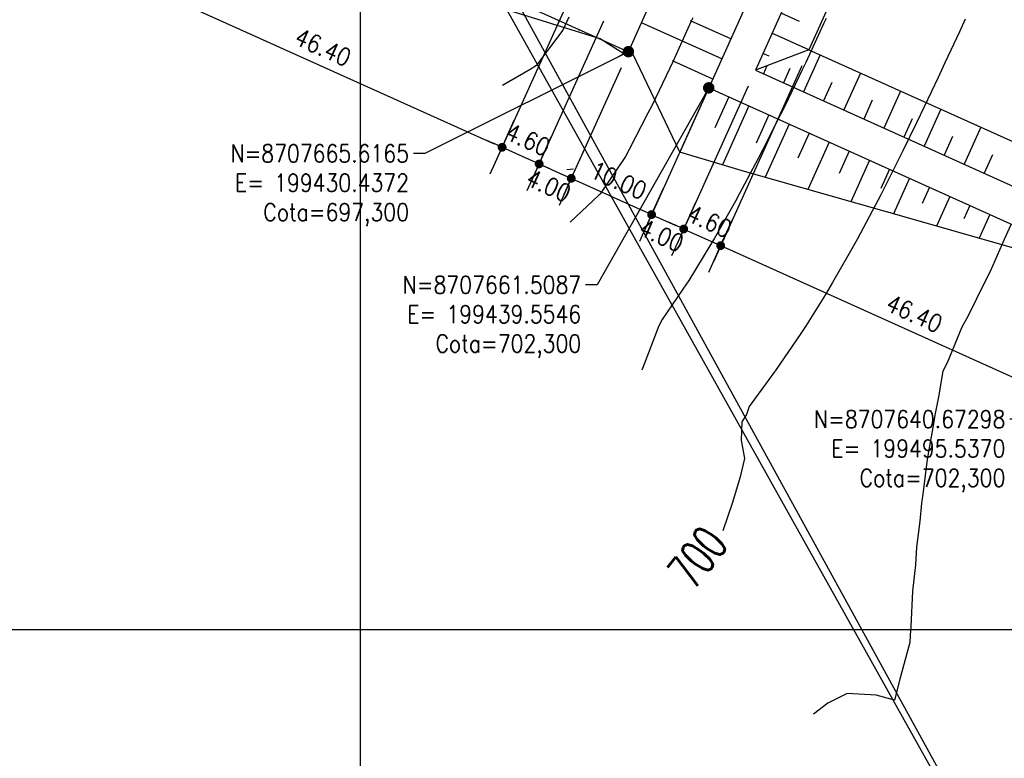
# Model space of a CAD drawing. Header units: millimetres. Extents: x 198958 to 201093, y 8706297 to 8708300.
# Tile 10 of 28: x 199361 to 199473, y 8707585 to 8707669. Entities that reach past the tile are written whole.
import ezdxf
from ezdxf.enums import TextEntityAlignment as Align

# ---------------------------------------------------------------- set-up
doc = ezdxf.new("R2010")
doc.units = ezdxf.units.MM
doc.header["$LTSCALE"] = 5
for name, color, linetype in [('$CURVAS1', 30, 'Continuous'), ('$CURVAS2', 40, 'Continuous'), ('AREA_ESPECIAL', 3, 'Continuous'), ('CERCA', 3, 'CERCA_LINE'), ('LAGOA', 3, 'Continuous'), ('MALHA', 9, 'Continuous'), ('TER-BERMA', 103, 'Continuous'), ('TER-COORDENADAS', 101, 'Continuous'), ('TER-COTAS', 101, 'Continuous'), ('TER-OFFSET', 102, 'Continuous'), ('TER-OFFSET-LINHA', 101, 'Continuous'), ('TEXTO$CURVA', 2, 'Continuous')]:
    doc.layers.add(name, color=color, linetype=linetype)
doc.styles.add('GEOSIS', font='ROMANS.SHX')
doc.styles.add('ROMANS', font='romans.shx', dxfattribs={"width": 0.85})
doc.linetypes.add('CERCA_LINE', pattern='A,0.5,-0.2,["X",Standard,S=0.1,R=0,X=-0.1,Y=-0.05],-0.25', length=0.95)
doc.dimstyles.new('COTA-500-EXTERNA', dxfattribs={"dimtxt": 2, "dimasz": 1, "dimexe": 2, "dimexo": 2, "dimgap": 1, "dimtad": 1, "dimzin": 4, "dimdsep": 46, "dimtxsty": 'ROMANS', "dimblk1": 'DOT', "dimblk2": 'DOT1', "dimsah": 1, "dimcen": 0.2, "dimdle": 1, "dimclrd": 256, "dimclre": 256, "dimclrt": 102, "dimaunit": 1, "dimadec": 4, "dimazin": 0, "dimtfac": 1, "dimtix": 1, "dimtmove": 2, "dimatfit": 3, "dimldrblk": 'DOT1', "dimfxl": 0, "dimtvp": 0.025, "dimtolj": 1, "dimtzin": 4, "dimlwd": -1, "dimlwe": -1, "dimarcsym": 0})

# ---------------------------------------------------------------- blocks, each defined once
blk = doc.blocks.new('_Dot')
at = {"color": 0, "linetype": 'ByBlock', "lineweight": -2}
blk.add_line((-0.5, 0), (-1, 0), dxfattribs=at)
at = {"color": 0, "linetype": 'ByBlock', "const_width": 0.5}
blk.add_lwpolyline([(-0.25, 0, 1), (0.25, 0, 1)], format="xyb", close=True, dxfattribs=at)
blk = doc.blocks.new('DOT1')
for q in [(0, 3.36), (0, -3.36)]:
    blk.add_line((0, 0), q)
at = {"linetype": 'ByBlock'}
blk.add_line((0, 0), (-1.2, 0), dxfattribs=at)
at = {"color": 0, "linetype": 'ByBlock', "const_width": 0.36}
blk.add_lwpolyline([(-0.18, 0, 1), (0.18, 0, 1)], format="xyb", close=True, dxfattribs=at)
blk = doc.blocks.new('*D19')
at = {"layer": 'Defpoints', "color": 0}
for p in [(199383.82, 8707696.05), (199426.13, 8707676.99), (199416.11, 8707654.76)]:
    blk.add_point(p, dxfattribs=at)
at = {"layer": 'TER-COTAS'}
for p, q in [((199383, 8707694.23), (199372.99, 8707672)), ((199425.31, 8707675.17), (199415.29, 8707652.94)), ((199374.72, 8707673.41), (199415.2, 8707655.17))]:
    blk.add_line(p, q, dxfattribs=at)
for name, p, rotation in [('_Dot', (199373.81, 8707673.82), 155.7458953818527), ('DOT1', (199416.11, 8707654.76), 335.7458953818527)]:
    blk.add_blockref(name, p, dxfattribs=dict(at, rotation=rotation))
at = {"layer": 'TER-COTAS', "color": 102, "insert": (199395.78, 8707666.11), "char_height": 2, "attachment_point": 5, "rotation": 335.7459, "style": 'ROMANS'}
blk.add_mtext('\\A1;46.40', dxfattribs=at)
blk = doc.blocks.new('*D20')
at = {"layer": 'Defpoints', "color": 0}
for p in [(199426.13, 8707676.99), (199428.43, 8707670.91), (199420.31, 8707652.87)]:
    blk.add_point(p, dxfattribs=at)
at = {"layer": 'TER-COTAS'}
for p, q in [((199425.31, 8707675.17), (199415.29, 8707652.94)), ((199427.61, 8707669.08), (199419.49, 8707651.05)), ((199415.2, 8707655.17), (199414.29, 8707655.58)), ((199416.11, 8707654.76), (199420.31, 8707652.87)), ((199421.22, 8707652.46), (199422.13, 8707652.05))]:
    blk.add_line(p, q, dxfattribs=at)
for name, p, rotation in [('DOT1', (199420.31, 8707652.87), 155.7458953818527), ('_Dot', (199416.11, 8707654.76), 335.7458953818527)]:
    blk.add_blockref(name, p, dxfattribs=dict(at, rotation=rotation))
at = {"layer": 'TER-COTAS', "color": 102, "insert": (199419.03, 8707655.64), "char_height": 2, "attachment_point": 5, "rotation": 335.7459, "style": 'ROMANS'}
blk.add_mtext('\\A1;4.60', dxfattribs=at)
blk = doc.blocks.new('*D21')
at = {"layer": 'Defpoints', "color": 0}
for p in [(199428.43, 8707670.91), (199430.44, 8707665.62), (199423.95, 8707651.23)]:
    blk.add_point(p, dxfattribs=at)
at = {"layer": 'TER-COTAS'}
for p, q in [((199427.61, 8707669.08), (199419.49, 8707651.05)), ((199429.62, 8707663.79), (199423.13, 8707649.4)), ((199421.22, 8707652.46), (199423.04, 8707651.64))]:
    blk.add_line(p, q, dxfattribs=at)
for name, p, rotation in [('DOT1', (199423.95, 8707651.23), 335.7458953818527), ('_Dot', (199420.31, 8707652.87), 155.7458953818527)]:
    blk.add_blockref(name, p, dxfattribs=dict(at, rotation=rotation))
at = {"layer": 'TER-COTAS', "color": 102, "insert": (199421.39, 8707650.42), "char_height": 2, "attachment_point": 5, "rotation": 335.7459, "style": 'ROMANS'}
blk.add_mtext('\\A1;4.00', dxfattribs=at)
blk = doc.blocks.new('*D22')
at = {"layer": 'Defpoints', "color": 0}
for p in [(199430.44, 8707665.62), (199439.55, 8707661.51), (199433.07, 8707647.12)]:
    blk.add_point(p, dxfattribs=at)
at = {"layer": 'TER-COTAS'}
for p, q in [((199429.62, 8707663.79), (199423.13, 8707649.4)), ((199438.73, 8707659.69), (199432.25, 8707645.3)), ((199424.87, 8707650.82), (199432.16, 8707647.53))]:
    blk.add_line(p, q, dxfattribs=at)
for name, p, rotation in [('_Dot', (199423.95, 8707651.23), 155.7458953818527), ('DOT1', (199433.07, 8707647.12), 335.7458953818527)]:
    blk.add_blockref(name, p, dxfattribs=dict(at, rotation=rotation))
at = {"layer": 'TER-COTAS', "color": 102, "insert": (199429.33, 8707651), "char_height": 2, "attachment_point": 5, "rotation": 335.7459, "style": 'ROMANS'}
blk.add_mtext('\\A1;10.00', dxfattribs=at)
blk = doc.blocks.new('*D23')
at = {"layer": 'Defpoints', "color": 0}
for p in [(199444.84, 8707663.51), (199439.55, 8707661.51), (199436.72, 8707645.48)]:
    blk.add_point(p, dxfattribs=at)
at = {"layer": 'TER-COTAS'}
for p, q in [((199444.02, 8707661.69), (199435.9, 8707643.65)), ((199438.73, 8707659.69), (199432.25, 8707645.3)), ((199433.98, 8707646.71), (199435.81, 8707645.89))]:
    blk.add_line(p, q, dxfattribs=at)
for name, p, rotation in [('DOT1', (199436.72, 8707645.48), 335.7458953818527), ('_Dot', (199433.07, 8707647.12), 155.7458953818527)]:
    blk.add_blockref(name, p, dxfattribs=dict(at, rotation=rotation))
at = {"layer": 'TER-COTAS', "color": 102, "insert": (199434.2, 8707644.75), "char_height": 2, "attachment_point": 5, "rotation": 335.7459, "style": 'ROMANS'}
blk.add_mtext('\\A1;4.00', dxfattribs=at)
blk = doc.blocks.new('*D24')
at = {"layer": 'Defpoints', "color": 0}
for p in [(199450.93, 8707665.82), (199444.84, 8707663.51), (199440.91, 8707643.59)]:
    blk.add_point(p, dxfattribs=at)
at = {"layer": 'TER-COTAS'}
for p, q in [((199450.11, 8707663.99), (199440.09, 8707641.76)), ((199444.02, 8707661.69), (199435.9, 8707643.65)), ((199435.81, 8707645.89), (199434.9, 8707646.3)), ((199436.72, 8707645.48), (199440.91, 8707643.59)), ((199441.82, 8707643.18), (199442.74, 8707642.77))]:
    blk.add_line(p, q, dxfattribs=at)
for name, p, rotation in [('DOT1', (199440.91, 8707643.59), 155.7458953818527), ('_Dot', (199436.72, 8707645.48), 335.7458953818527)]:
    blk.add_blockref(name, p, dxfattribs=dict(at, rotation=rotation))
at = {"layer": 'TER-COTAS', "color": 102, "insert": (199439.64, 8707646.36), "char_height": 2, "attachment_point": 5, "rotation": 335.7459, "style": 'ROMANS'}
blk.add_mtext('\\A1;4.60', dxfattribs=at)
blk = doc.blocks.new('*D25')
at = {"layer": 'Defpoints', "color": 0}
for p in [(199450.93, 8707665.82), (199493.23, 8707646.76), (199483.22, 8707624.53)]:
    blk.add_point(p, dxfattribs=at)
at = {"layer": 'TER-COTAS'}
for p, q in [((199450.11, 8707663.99), (199440.09, 8707641.76)), ((199492.41, 8707644.93), (199482.4, 8707622.7)), ((199441.82, 8707643.18), (199482.31, 8707624.94))]:
    blk.add_line(p, q, dxfattribs=at)
for name, p, rotation in [('_Dot', (199440.91, 8707643.59), 155.7458953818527), ('DOT1', (199483.22, 8707624.53), 335.7458953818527)]:
    blk.add_blockref(name, p, dxfattribs=dict(at, rotation=rotation))
at = {"layer": 'TER-COTAS', "color": 102, "insert": (199462.89, 8707635.88), "char_height": 2, "attachment_point": 5, "rotation": 335.7459, "style": 'ROMANS'}
blk.add_mtext('\\A1;46.40', dxfattribs=at)

msp = doc.modelspace()

# ---------------------------------------------------------------- linework, layer by layer
at = {"layer": '$CURVAS1'}
msp.add_polyline3d([(199468.656, 8707669.325, 700), (199467.999, 8707667.888, 700), (199466.363, 8707664.335, 700), (199465.588, 8707662.675, 700), (199464.013, 8707659.345, 700), (199463.142, 8707657.532, 700), (199461.591, 8707654.355, 700), (199460.654, 8707652.474, 700), (199459.073, 8707649.366, 700), (199458.113, 8707647.523, 700), (199456.43, 8707644.378, 700), (199455.506, 8707642.707, 700), (199453.612, 8707639.39, 700), (199452.815, 8707638.061, 700), (199450.542, 8707634.404, 700), (199450.023, 8707633.617, 700), (199447.15, 8707629.418, 700), (199447.129, 8707629.382, 700), (199447.023, 8707629.246, 700), (199444.148, 8707625.32, 700), (199443.847, 8707624.433, 700), (199443.321, 8707623.567, 700), (199443.225, 8707621.485, 700), (199443.6, 8707619.434, 700), (199443.112, 8707617.326, 700), (199442.248, 8707614.44, 700), (199441.143, 8707611.221, 700)], dxfattribs=at)
at = {"layer": '$CURVAS2'}
for points in [[(199423.672, 8707669.522, 697), (199423.013, 8707668.057, 697), (199420.343, 8707664.536, 697), (199420.002, 8707664.057, 697), (199419.295, 8707663.611, 697), (199416.146, 8707661.766, 697)], [(199437.733, 8707669.46, 698), (199437.519, 8707668.991, 698), (199435.472, 8707664.47, 698), (199435.124, 8707663.745, 698), (199433.082, 8707659.48, 698), (199432.658, 8707658.643, 698), (199430.544, 8707654.491, 698), (199430.115, 8707653.696, 698), (199427.274, 8707649.506, 698), (199427.23, 8707649.443, 698), (199427.1, 8707649.311, 698), (199423.812, 8707646.265, 698)], [(199452.885, 8707669.394, 699), (199452.596, 8707668.769, 699), (199450.579, 8707664.404, 699), (199450.178, 8707663.569, 699), (199448.179, 8707659.414, 699), (199447.709, 8707658.474, 699), (199445.67, 8707654.425, 699), (199445.182, 8707653.495, 699), (199443.025, 8707649.437, 699), (199442.588, 8707648.651, 699), (199440.209, 8707644.449, 699), (199439.918, 8707643.962, 699), (199437.167, 8707639.462, 699), (199437.16, 8707639.451, 699), (199437.114, 8707639.382, 699), (199434.268, 8707635.211, 699), (199433.877, 8707634.477, 699), (199432.027, 8707629.654, 699), (199431.921, 8707629.485, 699)], [(199473.848, 8707645.972, 701), (199473.069, 8707644.305, 701), (199471.48, 8707640.673, 701), (199470.795, 8707639.315, 701), (199468.988, 8707635.623, 701), (199468.271, 8707634.326, 701), (199466.633, 8707630.296, 701), (199466.14, 8707629.335, 701), (199465.636, 8707626.415, 701), (199465.229, 8707624.339, 701), (199465.069, 8707623.369, 701), (199464.357, 8707619.343, 701), (199463.901, 8707615.644, 701), (199463.706, 8707614.346, 701), (199463.522, 8707612.32, 701), (199463.141, 8707609.348, 701), (199463.01, 8707607.357, 701), (199462.676, 8707604.35, 701), (199462.483, 8707600.351, 701), (199462.401, 8707599.351, 701), (199462.389, 8707598.524, 701), (199461.249, 8707594.356, 701), (199460.636, 8707591.98, 701), (199458.544, 8707592.558, 701), (199455.27, 8707592.742, 701), (199453.064, 8707591.63, 701), (199451.443, 8707590.393, 701)]]:
    msp.add_polyline3d(points, dxfattribs=at)
at = {"layer": 'AREA_ESPECIAL'}
msp.add_lwpolyline([(199535.23, 8707458.413), (199549.794, 8707528.974), (199561.997, 8707596.009), (199597.982, 8707742.885), (199597.982, 8707742.885), (199506.841, 8707939.515), (199444.975, 8707874.113), (199353.27, 8707788.823), (199487.846, 8707543.642), (199535.23, 8707458.413)], dxfattribs=at)
at = {"layer": 'CERCA'}
msp.add_lwpolyline([(199535.183, 8707458.353), (199335.38, 8707815.673), (199316.526, 8707803.678)], dxfattribs=at)
at = {"layer": 'LAGOA', "color": 3}
for p, q in [((199486.22, 8707765.082, 1), (199439.555, 8707661.509, 1)), ((199488.223, 8707759.791, 1), (199444.845, 8707663.512, 1)), ((199490.528, 8707753.708, 1), (199450.928, 8707665.817, 1)), ((199450.928, 8707665.817, 1), (199493.233, 8707646.756, 1)), ((199444.845, 8707663.512, 1), (199495.537, 8707640.673, 1)), ((199439.555, 8707661.509, 1), (199497.541, 8707635.383, 1))]:
    msp.add_line(p, q, dxfattribs=at)
at = {"layer": 'MALHA'}
for p, q in [((199400, 8708300), (199400, 8706900)), ((199400, 8708300), (199400, 8706900)), ((199000, 8707600), (199900, 8707600)), ((199000, 8707600), (199900, 8707600))]:
    msp.add_line(p, q, dxfattribs=at)
at = {"layer": 'TER-BERMA'}
for p, q in [((199430.437, 8707665.617, 1), (199477.102, 8707769.189, 1)), ((199486.22, 8707765.082), (199439.555, 8707661.509)), ((199488.223, 8707759.791, 1), (199444.845, 8707663.512, 1)), ((199372.451, 8707691.742, 1), (199430.437, 8707665.617, 1)), ((199444.845, 8707663.512, 1), (199495.537, 8707640.673, 1)), ((199439.555, 8707661.509), (199497.541, 8707635.383))]:
    msp.add_line(p, q, dxfattribs=at)
at = {"layer": 'TER-OFFSET'}
for p, q in [((199490.528, 8707753.708, 1), (199450.928, 8707665.817, 1)), ((199450.928, 8707665.817, 1), (199444.845, 8707663.512, 1)), ((199450.928, 8707665.817, 1), (199493.233, 8707646.756, 1))]:
    msp.add_line(p, q, dxfattribs=at)
for points in [[(199427.236, 8707667.058), (199409.09, 8707672.766), (199390.077, 8707679.254), (199371.081, 8707685.78), (199369.941, 8707686.171), (199364.552, 8707695.301)], [(199430.953, 8707665.384), (199430.24, 8707665.178), (199428.195, 8707666.481), (199427.236, 8707667.058)], [(199489.559, 8707638.979), (199482.486, 8707640.919), (199463.054, 8707646.478), (199443.615, 8707652.019), (199436.266, 8707654.21), (199430.953, 8707665.384)]]:
    msp.add_lwpolyline(points, dxfattribs=at)
at = {"layer": 'TER-OFFSET-LINHA'}
for p, q in [((199449.838, 8707669.05, 1), (199447.761, 8707669.986, 1)), ((199450.928, 8707665.817, 1), (199446.734, 8707667.706, 1)), ((199446.405, 8707665.113, 1), (199445.707, 8707665.427, 1)), ((199452.205, 8707665.242, 1), (199450.315, 8707661.048, 1)), ((199446.167, 8707664.013, 1), (199445.756, 8707663.102, 1)), ((199448.772, 8707663.708, 1), (199448.036, 8707662.075, 1)), ((199456.763, 8707663.188, 1), (199454.874, 8707658.994, 1)), ((199453.535, 8707662.108, 1), (199452.594, 8707660.021, 1)), ((199461.322, 8707661.134, 1), (199459.432, 8707656.94, 1)), ((199458.116, 8707660.104, 1), (199457.153, 8707657.967, 1)), ((199465.881, 8707659.08, 1), (199463.991, 8707654.886, 1)), ((199462.652, 8707658, 1), (199461.712, 8707655.913, 1)), ((199470.439, 8707657.026, 1), (199468.55, 8707652.832, 1)), ((199467.233, 8707655.996, 1), (199466.27, 8707653.859, 1)), ((199471.769, 8707653.892, 1), (199470.829, 8707651.805, 1)), ((199423.448, 8707652.219, 1), (199424.209, 8707652.297, 1))]:
    msp.add_line(p, q, dxfattribs=at)
at = {"layer": 'TER-OFFSET-LINHA', "flags": 128}
for points in [[(199422.596, 8707669.149), (199422.347, 8707668.596)], [(199442.06, 8707667.07), (199437.502, 8707669.124)], [(199424.876, 8707668.122), (199424.812, 8707667.981)], [(199441.033, 8707664.791), (199431.916, 8707668.899)], [(199427.155, 8707667.095), (199427.15, 8707667.085)], [(199440.006, 8707662.512), (199435.448, 8707664.566)], [(199439.555, 8707661.509), (199436.266, 8707654.21)], [(199441.834, 8707660.482), (199440.259, 8707656.985)], [(199444.113, 8707659.455), (199441.101, 8707652.768)], [(199446.393, 8707658.428), (199444.955, 8707655.238)], [(199448.672, 8707657.401), (199445.947, 8707651.354)], [(199450.951, 8707656.374), (199449.664, 8707653.518)], [(199453.231, 8707655.347), (199450.807, 8707649.969)], [(199455.51, 8707654.32), (199454.374, 8707651.798)], [(199457.789, 8707653.293), (199455.667, 8707648.583)], [(199460.069, 8707652.266), (199459.083, 8707650.078)], [(199462.348, 8707651.239), (199460.527, 8707647.198)], [(199464.627, 8707650.212), (199463.792, 8707648.359)], [(199466.907, 8707649.185), (199465.386, 8707645.811)], [(199469.186, 8707648.158), (199468.501, 8707646.637)], [(199471.465, 8707647.131), (199470.244, 8707644.421)]]:
    msp.add_lwpolyline(points, dxfattribs=at)

# ---------------------------------------------------------------- texts
at = {"layer": 'TER-COORDENADAS', "color": 102, "char_height": 2, "attachment_point": 3, "style": 'ROMANS'}
for s, insert in [('N=8707665.6165\\PE= 199430.4372 \\PCota=697,300', (199405.544, 8707655.063, 1)), ('N=8707661.5087\\PE= 199439.5546 \\PCota=702,300', (199425.086, 8707640.14)), ('N=8707640.67298\\PE= 199495.5370\\PCota=702,300', (199473.216, 8707624.887))]:
    msp.add_mtext(s, dxfattribs=dict(at, insert=insert))
at = {"layer": 'TEXTO$CURVA', "style": 'GEOSIS', "width": 0.65}
msp.add_text('700', height=4, rotation=52.4199, dxfattribs=at).set_placement((199440.839, 8707606.248), align=Align.BOTTOM_CENTER)

# ---------------------------------------------------------------- dimensions: what is measured, and where the dimension line sits
at = {"layer": 'TER-COTAS'}
for base, p1, p2, picture, middle in [((199416.114, 8707654.761, 1), (199383.825, 8707696.051, 1), (199426.129, 8707676.99, 1), '*D19', (199395.783, 8707666.114, 1)), ((199420.307, 8707652.871, 1), (199426.129, 8707676.99, 1), (199428.433, 8707670.907, 1), '*D20', (199419.032, 8707655.639, 1)), ((199440.913, 8707643.587, 1), (199444.845, 8707663.512, 1), (199450.928, 8707665.817, 1), '*D24', (199439.637, 8707646.356, 1)), ((199483.217, 8707624.527, 1), (199450.928, 8707665.817, 1), (199493.233, 8707646.756, 1), '*D25', (199462.886, 8707635.881, 1)), ((199433.072, 8707647.12, 1), (199430.437, 8707665.617, 1), (199439.555, 8707661.509, 1), '*D22', (199429.335, 8707650.998, 1))]:
    dim = msp.add_linear_dim(base=base, p1=p1, p2=p2, angle=335.7459, dimstyle='COTA-500-EXTERNA', dxfattribs=at)
    dim.commit()
    dim.dimension.update_dxf_attribs({"geometry": picture, "text_midpoint": middle})
for base, p1, p2, picture, middle in [((199423.954, 8707651.228, 1), (199428.433, 8707670.907, 1), (199430.437, 8707665.617, 1), '*D21', (199421.395, 8707650.416, 1)), ((199436.719, 8707645.477, 1), (199439.555, 8707661.509, 1), (199444.845, 8707663.512, 1), '*D23', (199434.197, 8707644.749, 1))]:
    dim = msp.add_linear_dim(base=base, p1=p1, p2=p2, angle=335.7459, dimstyle='COTA-500-EXTERNA', dxfattribs=at)
    dim.commit()
    dim.dimension.update_dxf_attribs({"geometry": picture, "text_midpoint": middle, "dimtype": 160})

# ---------------------------------------------------------------- leaders
at = {"layer": 'TER-COORDENADAS', "annotation_type": 0, "has_hookline": 1, "hookline_direction": 1}
for points, text_width in [([(199430.437, 8707665.617, 1), (199407.344, 8707654.063, 1), (199406.044, 8707654.063, 1)], 21.938), ([(199439.555, 8707661.509), (199426.886, 8707639.14), (199425.586, 8707639.14)], 21.938), ([(199495.537, 8707640.673), (199475.016, 8707623.887), (199473.716, 8707623.887)], 23.557)]:
    msp.add_leader(points, dimstyle='COTA-500-EXTERNA', override={"dimasz": 1.3, "dimgap": 0.5, "dimtad": 0, "dimldrblk": 'Dot'}, dxfattribs=dict(at, text_width=text_width))

doc.saveas('drawing.dxf')
